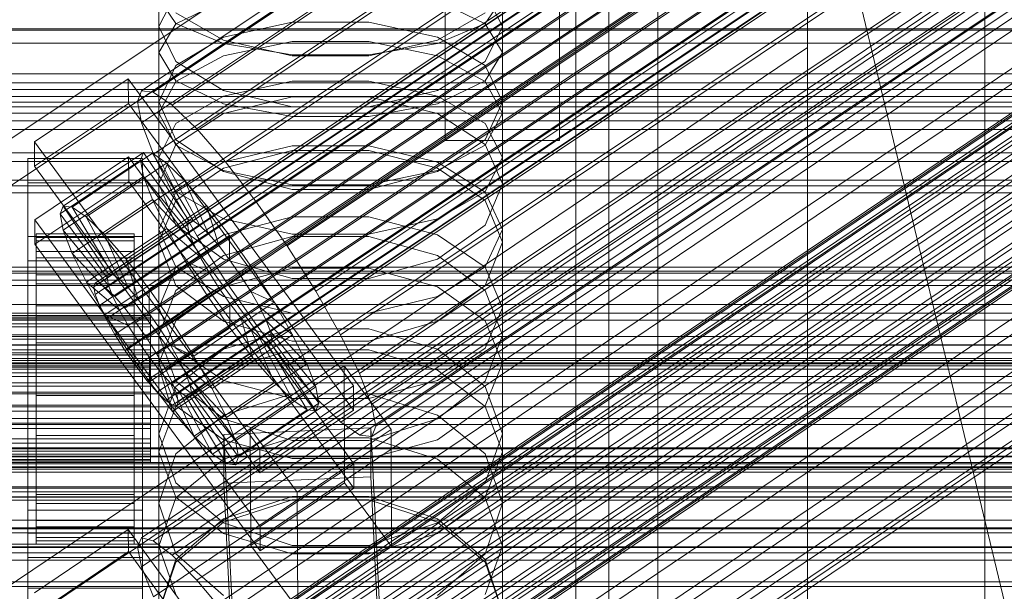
# Model space of a CAD drawing. Header units: millimetres. Extents: x -1970 to 61924, y -58230 to 6847.
# Tile 192 of 256: x 132 to 252, y -33995 to -33925. Entities that reach past the tile are written whole.
import ezdxf

# ---------------------------------------------------------------- set-up
doc = ezdxf.new("R2010")
doc.units = ezdxf.units.MM
for name, color, linetype, lineweight in [('COTAS_O', 1, 'Continuous', 0), ('frontal_briquetadora', 7, 'Continuous', 0), ('frontal_C01', 7, 'Continuous', 0), ('frontal_C02', 7, 'Continuous', 0), ('frontal_C03', 7, 'Continuous', 0), ('frontal_secador', 7, 'Continuous', 0)]:
    doc.layers.add(name, color=color, linetype=linetype, lineweight=lineweight)
doc.dimstyles.new('R19_100', dxfattribs={"dimtxt": 250, "dimasz": 150, "dimexe": 150, "dimexo": 80, "dimgap": 100, "dimtad": 1, "dimtih": 1, "dimtoh": 1, "dimdsep": 46, "dimcen": 0.09, "dimadec": 0, "dimazin": 0, "dimtfac": 1, "dimtdec": 4, "dimtofl": 0, "dimtmove": 0, "dimatfit": 3, "dimfxl": 1, "dimtolj": 1, "dimtzin": 0, "dimarcsym": 0})

# ---------------------------------------------------------------- blocks, each defined once
blk = doc.blocks.new('DIM_R26_46')
at = {"layer": 'COTAS_O'}
for p, q in [((-1725, -33700), (-1575, -33655)), ((1725, -33700), (1575, -33655)), ((-1725, -34400), (-1725, -33700)), ((-1725, -33700), (1725, -33700)), ((-1725, -33700), (-1575, -33745)), ((1725, -33700), (1575, -33745)), ((1725, -34400), (1725, -33700))]:
    blk.add_line(p, q, dxfattribs=at)
blk.add_text('3450 O', height=250, dxfattribs=at).set_placement((0, -33600))
blk = doc.blocks.new('DIM_R26_49')
at = {"layer": 'COTAS_O'}
for p, q in [((-650, -34200), (-500, -34155)), ((650, -34200), (500, -34155)), ((-650, -34900), (-650, -34200)), ((-650, -34200), (650, -34200)), ((-650, -34200), (-500, -34245)), ((650, -34200), (500, -34245)), ((650, -34900), (650, -34200))]:
    blk.add_line(p, q, dxfattribs=at)
blk.add_text('1300 O', height=250, dxfattribs=at).set_placement((0, -34100))

msp = doc.modelspace()

# ---------------------------------------------------------------- linework, layer by layer
at = {"layer": 'frontal_briquetadora'}
for p, q in [((210, -33820), (210, -34060)), ((210, -34260), (210, -33820)), ((210, -34680), (210, -33820)), ((210, -33820), (416.55, -34680)), ((210, -33853.384), (210, -34060)), ((210, -34060), (210, -33855.985)), ((210, -33858.384), (210, -34060)), ((184, -33860), (184, -33940)), ((198, -33940), (198, -33860)), ((210, -33860.559), (210, -34060)), ((210, -33862.488), (210, -34060)), ((210, -33864.153), (210, -34060)), ((210, -33865.538), (210, -34060)), ((210, -33866.629), (210, -34060)), ((210, -33867.416), (210, -34060)), ((210, -33867.891), (210, -34060)), ((210, -33868.05), (210, -34060)), ((149, -33929.238), (149, -33912.608)), ((191, -33929.238), (191, -33912.608)), ((149, -33936.682), (149, -33920.41)), ((191, -33936.682), (191, -33920.41)), ((200, -33920), (200, -34100)), ((204, -34100), (204, -33920)), ((151.08, -33922.018), (149, -33926.087)), ((151.08, -33925.697), (149, -33922.627)), ((151.08, -33925.751), (156.907, -33922.955)), ((183.093, -33922.955), (188.92, -33925.751)), ((191, -33926.087), (188.92, -33922.018)), ((191, -33922.627), (188.92, -33925.697)), ((200, -33922.563), (200, -33931.737)), ((200, -33932.038), (200, -33922.836)), ((200, -33932.339), (200, -33923.11)), ((156.906, -33927.741), (151.08, -33924.402)), ((188.92, -33924.402), (183.094, -33927.741)), ((149, -33929.238), (151.08, -33925.751)), ((149, -33942.099), (149, -33926.087)), ((149, -33926.087), (151.08, -33930.345)), ((156.907, -33928.158), (151.08, -33925.697)), ((165.326, -33925.528), (156.906, -33927.39)), ((174.674, -33925.528), (165.326, -33925.528)), ((183.094, -33927.39), (174.674, -33925.528)), ((188.92, -33925.697), (183.093, -33928.158)), ((188.92, -33925.751), (191, -33929.238)), ((188.92, -33930.345), (191, -33926.087)), ((191, -33942.099), (191, -33926.087)), ((156.906, -33927.39), (151.08, -33930.837)), ((165.326, -33929.647), (156.906, -33927.741)), ((183.094, -33927.741), (174.674, -33929.647)), ((188.92, -33930.837), (183.094, -33927.39)), ((165.327, -33927.928), (156.907, -33929.662)), ((165.327, -33929.524), (156.907, -33928.158)), ((174.673, -33927.928), (165.327, -33927.928)), ((183.093, -33929.662), (174.673, -33927.928)), ((183.093, -33928.158), (174.673, -33929.524)), ((149, -33929.238), (151.08, -33932.725)), ((156.907, -33929.662), (151.08, -33932.786)), ((174.674, -33929.647), (165.326, -33929.647)), ((174.673, -33929.524), (165.327, -33929.524)), ((188.92, -33932.786), (183.093, -33929.662)), ((188.92, -33932.725), (191, -33929.238)), ((151.08, -33930.837), (149, -33935.302)), ((151.08, -33930.345), (156.906, -33933.895)), ((183.094, -33933.895), (188.92, -33930.345)), ((191, -33935.302), (188.92, -33930.837)), ((200, -33931.737), (200, -33941.791)), ((200, -33942.119), (200, -33932.038)), ((200, -33942.448), (200, -33932.339)), ((151.08, -33932.786), (149, -33936.682)), ((151.08, -33932.725), (156.907, -33935.521)), ((156.907, -33934.597), (165.327, -33932.744)), ((165.327, -33932.744), (174.673, -33932.744)), ((174.673, -33932.744), (183.093, -33934.597)), ((183.093, -33935.521), (188.92, -33932.725)), ((191, -33936.682), (188.92, -33932.786)), ((151.08, -33937.935), (156.907, -33934.597)), ((156.906, -33933.895), (165.326, -33935.917)), ((156.906, -33936.726), (165.326, -33934.689)), ((165.326, -33934.689), (174.674, -33934.689)), ((174.674, -33935.917), (183.094, -33933.895)), ((174.674, -33934.689), (183.094, -33936.726)), ((183.093, -33934.597), (188.92, -33937.935)), ((151.08, -33939.949), (149, -33935.302)), ((149, -33950.89), (149, -33935.302)), ((156.907, -33935.521), (165.327, -33937.073)), ((165.326, -33935.917), (174.674, -33935.917)), ((174.673, -33937.073), (183.093, -33935.521)), ((191, -33935.302), (188.92, -33939.949)), ((191, -33950.89), (191, -33935.302)), ((149, -33936.682), (151.08, -33940.578)), ((151.08, -33940.485), (156.906, -33936.726)), ((165.327, -33937.073), (174.673, -33937.073)), ((183.094, -33936.726), (188.92, -33940.485)), ((188.92, -33940.578), (191, -33936.682)), ((149, -33942.099), (151.08, -33937.935)), ((188.92, -33937.935), (191, -33942.099)), ((149, -33945.334), (151.08, -33940.485)), ((156.906, -33943.808), (151.08, -33939.949)), ((151.08, -33940.578), (156.907, -33943.702)), ((156.907, -33942.681), (165.327, -33940.653)), ((165.327, -33940.653), (174.673, -33940.653)), ((174.673, -33940.653), (183.093, -33942.681)), ((183.093, -33943.702), (188.92, -33940.578)), ((188.92, -33939.949), (183.094, -33943.808)), ((184, -33940), (198, -33940)), ((188.92, -33940.485), (191, -33945.334)), ((151.08, -33946.262), (149, -33942.099)), ((165.326, -33941.254), (156.906, -33943.404)), ((174.674, -33941.254), (165.326, -33941.254)), ((183.094, -33943.404), (174.674, -33941.254)), ((191, -33942.099), (188.92, -33946.262)), ((200, -33941.791), (200, -33952.701)), ((200, -33953.056), (200, -33942.119)), ((151.08, -33946.334), (156.907, -33942.681)), ((156.906, -33943.404), (151.08, -33947.367)), ((183.093, -33942.681), (188.92, -33946.334)), ((188.92, -33947.366), (183.094, -33943.404)), ((200, -33953.411), (200, -33942.448)), ((165.326, -33946.001), (156.906, -33943.808)), ((156.907, -33943.702), (165.327, -33945.436)), ((174.673, -33945.436), (183.093, -33943.702)), ((183.094, -33943.808), (174.674, -33946.001)), ((151.08, -33950.361), (149, -33945.334)), ((149, -33960.462), (149, -33945.334)), ((165.327, -33945.436), (174.673, -33945.436)), ((191, -33945.334), (188.92, -33950.361)), ((191, -33960.462), (191, -33945.334)), ((149, -33950.89), (151.08, -33946.334)), ((156.907, -33949.6), (151.08, -33946.262)), ((174.674, -33946.001), (165.326, -33946.001)), ((188.92, -33946.262), (183.093, -33949.6)), ((188.92, -33946.334), (191, -33950.89)), ((151.08, -33947.367), (149, -33952.465)), ((191, -33952.465), (188.92, -33947.366)), ((165.327, -33949.368), (156.907, -33951.565)), ((174.673, -33949.368), (165.327, -33949.368)), ((183.093, -33951.565), (174.673, -33949.368)), ((156.906, -33954.52), (151.08, -33950.361)), ((165.327, -33951.453), (156.907, -33949.6)), ((183.093, -33949.6), (174.673, -33951.453)), ((188.92, -33950.361), (183.094, -33954.52)), ((149, -33950.89), (151.08, -33955.446)), ((156.907, -33951.565), (151.08, -33955.525)), ((165.326, -33951.768), (156.906, -33954.085)), ((156.906, -33954.085), (165.326, -33951.768)), ((174.674, -33951.768), (165.326, -33951.768)), ((174.673, -33951.453), (165.327, -33951.453)), ((183.094, -33954.085), (174.674, -33951.768)), ((174.674, -33951.768), (183.094, -33954.085)), ((188.92, -33955.525), (183.093, -33951.565)), ((188.92, -33955.446), (191, -33950.89)), ((149, -33967.266), (149, -33952.465)), ((149, -33952.465), (151.08, -33957.738)), ((188.92, -33957.738), (191, -33952.465)), ((191, -33967.266), (191, -33952.465)), ((200, -33952.701), (200, -33964.438)), ((200, -33964.818), (200, -33953.056)), ((156.906, -33954.085), (151.08, -33958.344)), ((151.08, -33958.344), (156.906, -33954.085)), ((188.92, -33958.344), (183.094, -33954.085)), ((183.094, -33954.085), (188.92, -33958.344)), ((200, -33965.199), (200, -33953.411)), ((151.08, -33955.525), (149, -33960.462)), ((151.08, -33955.446), (156.907, -33959.099)), ((165.326, -33956.878), (156.906, -33954.52)), ((183.094, -33954.52), (174.674, -33956.878)), ((183.093, -33959.099), (188.92, -33955.446)), ((191, -33960.462), (188.92, -33955.525)), ((156.907, -33957.922), (165.327, -33955.615)), ((165.327, -33955.615), (174.673, -33955.615)), ((174.673, -33955.615), (183.093, -33957.922)), ((151.08, -33957.738), (156.906, -33962.092)), ((151.08, -33962.081), (156.907, -33957.922)), ((174.674, -33956.878), (165.326, -33956.878)), ((183.093, -33957.922), (188.92, -33962.081)), ((183.094, -33962.092), (188.92, -33957.738)), ((151.08, -33958.344), (149, -33963.807)), ((156.907, -33959.099), (165.327, -33961.127)), ((174.673, -33961.127), (183.093, -33959.099)), ((191, -33963.807), (188.92, -33958.344)), ((149, -33960.462), (151.08, -33965.4)), ((165.327, -33961.127), (174.673, -33961.127)), ((188.92, -33965.4), (191, -33960.462)), ((149, -33967.266), (151.08, -33962.081)), ((156.906, -33962.092), (165.326, -33964.556)), ((174.674, -33964.556), (183.094, -33962.092)), ((188.92, -33962.081), (191, -33967.266)), ((151.08, -33969.438), (149, -33963.807)), ((149, -33978.088), (149, -33963.807)), ((156.906, -33965.539), (165.326, -33963.061)), ((165.326, -33963.061), (174.674, -33963.061)), ((174.674, -33963.061), (183.094, -33965.539)), ((191, -33963.807), (188.92, -33969.438)), ((191, -33978.088), (191, -33963.807)), ((165.326, -33964.556), (174.674, -33964.556)), ((200, -33964.438), (200, -33976.973)), ((200, -33977.377), (200, -33964.818)), ((151.08, -33965.4), (156.907, -33969.359)), ((151.08, -33970.084), (156.906, -33965.539)), ((156.907, -33968.093), (165.327, -33965.624)), ((165.327, -33965.624), (174.673, -33965.624)), ((174.673, -33965.624), (183.093, -33968.093)), ((183.093, -33969.359), (188.92, -33965.4)), ((183.094, -33965.539), (188.92, -33970.084)), ((200, -33977.782), (200, -33965.199)), ((151.08, -33972.452), (149, -33967.266)), ((191, -33967.266), (188.92, -33972.452)), ((151.08, -33972.541), (156.907, -33968.093)), ((183.093, -33968.093), (188.92, -33972.541)), ((156.906, -33974.075), (151.08, -33969.438)), ((156.907, -33969.359), (165.327, -33971.557)), ((174.673, -33971.557), (183.093, -33969.359)), ((188.92, -33969.438), (183.094, -33974.075)), ((149, -33975.899), (151.08, -33970.084)), ((165.326, -33971.009), (156.906, -33973.591)), ((174.674, -33971.009), (165.326, -33971.009)), ((183.094, -33973.591), (174.674, -33971.009)), ((188.92, -33970.084), (191, -33975.899)), ((165.327, -33971.557), (174.673, -33971.557)), ((149, -33978.088), (151.08, -33972.541)), ((156.907, -33976.61), (151.08, -33972.452)), ((188.92, -33972.452), (183.093, -33976.61)), ((188.92, -33972.541), (191, -33978.088)), ((156.906, -33973.591), (151.08, -33978.321)), ((165.326, -33976.695), (156.906, -33974.075)), ((183.094, -33974.075), (174.674, -33976.695)), ((188.92, -33978.321), (183.094, -33973.591)), ((151.08, -33981.875), (149, -33975.899)), ((149, -33989.624), (149, -33975.899)), ((191, -33975.899), (188.92, -33981.875)), ((191, -33989.624), (191, -33975.899)), ((165.327, -33976.379), (156.907, -33979.002)), ((165.327, -33978.918), (156.907, -33976.61)), ((174.674, -33976.695), (165.326, -33976.695)), ((174.673, -33976.379), (165.327, -33976.379)), ((183.093, -33979.002), (174.673, -33976.379)), ((183.093, -33976.61), (174.673, -33978.918)), ((200, -33976.973), (200, -33990.272)), ((149, -33978.088), (151.08, -33983.634)), ((151.08, -33978.321), (149, -33984.362)), ((188.92, -33983.634), (191, -33978.088)), ((191, -33984.362), (188.92, -33978.321)), ((200, -33990.7), (200, -33977.377)), ((200, -33991.128), (200, -33977.782)), ((156.907, -33979.002), (151.08, -33983.729)), ((174.673, -33978.918), (165.327, -33978.918)), ((188.92, -33983.729), (183.093, -33979.002)), ((156.906, -33986.783), (151.08, -33981.875)), ((188.92, -33981.875), (183.094, -33986.783)), ((151.08, -33983.729), (149, -33989.624)), ((149, -33997.699), (149, -33984.362)), ((149, -33984.362), (151.08, -33990.56)), ((151.08, -33983.634), (156.907, -33988.082)), ((165.326, -33983.539), (156.906, -33986.271)), ((156.907, -33986.673), (165.327, -33983.95)), ((174.674, -33983.539), (165.326, -33983.539)), ((165.327, -33983.95), (174.673, -33983.95)), ((174.673, -33983.95), (183.093, -33986.673)), ((183.094, -33986.271), (174.674, -33983.539)), ((183.093, -33988.082), (188.92, -33983.634)), ((191, -33989.624), (188.92, -33983.729)), ((188.92, -33990.56), (191, -33984.362)), ((191, -33997.699), (191, -33984.362)), ((156.906, -33986.271), (151.08, -33991.269)), ((151.08, -33991.58), (156.907, -33986.673)), ((165.326, -33989.552), (156.906, -33986.783)), ((183.094, -33986.783), (174.674, -33989.552)), ((183.093, -33986.673), (188.92, -33991.58)), ((188.92, -33991.269), (183.094, -33986.271)), ((156.907, -33988.082), (165.327, -33990.551)), ((174.673, -33990.551), (183.093, -33988.082)), ((149, -33989.624), (151.08, -33995.519)), ((174.674, -33989.552), (165.326, -33989.552)), ((188.92, -33995.519), (191, -33989.624)), ((200, -33990.272), (200, -34004.303)), ((151.08, -33991.269), (149, -33997.637)), ((149, -33997.699), (151.08, -33991.58)), ((151.08, -33990.56), (156.906, -33995.642)), ((165.327, -33990.551), (174.673, -33990.551)), ((183.094, -33995.642), (188.92, -33990.56)), ((191, -33997.637), (188.92, -33991.269)), ((188.92, -33991.58), (191, -33997.699)), ((200, -34004.753), (200, -33990.7)), ((200, -34005.203), (200, -33991.128))]:
    msp.add_line(p, q, dxfattribs=at)
at = {"layer": 'frontal_C01'}
for p, q in [((250, -35948.844), (250, -33373.251)), ((250, -33378.064), (250, -35953.656)), ((228.298, -33928.654), (228.298, -33666.04)), ((228.298, -33671.821), (228.298, -33934.434)), ((146.872, -33988.618), (331.181, -33864.284)), ((148.32, -33988.968), (332.629, -33864.633)), ((146.383, -33989.708), (330.692, -33865.373)), ((150.629, -33990.733), (334.938, -33866.398)), ((141.045, -34012.589), (354.844, -33868.36)), ((141.218, -34012.202), (355.017, -33867.974)), ((141.731, -34012.326), (355.53, -33868.098)), ((142.549, -34012.952), (356.348, -33868.723)), ((146.887, -33992.163), (331.197, -33867.828)), ((141.224, -34013.458), (355.022, -33869.23)), ((143.617, -34014.036), (357.415, -33869.808)), ((153.641, -33993.793), (337.95, -33869.458)), ((141.742, -34014.753), (355.541, -33870.524)), ((142.565, -34016.383), (356.363, -33872.155)), ((144.861, -34015.505), (358.659, -33871.277)), ((148.35, -33995.816), (332.659, -33871.481)), ((359.995, -33873.031), (146.196, -34017.26)), ((157.152, -33997.94), (341.461, -33873.605)), ((143.635, -34018.239), (357.434, -33874.011)), ((144.881, -34020.193), (358.68, -33875.965)), ((147.533, -34019.179), (361.332, -33874.951)), ((150.672, -34000.418), (334.981, -33876.083)), ((148.779, -34021.134), (362.578, -33876.905)), ((146.218, -34022.113), (360.017, -33877.884)), ((147.554, -34023.867), (361.352, -33879.639)), ((149.85, -34022.989), (363.648, -33878.761)), ((345.231, -33878.556), (160.922, -34002.891)), ((150.672, -34024.62), (364.471, -33880.391)), ((148.798, -34025.337), (362.596, -33881.108)), ((151.191, -34025.914), (364.989, -33881.686)), ((153.694, -34005.655), (338.003, -33881.32)), ((149.865, -34026.421), (363.664, -33882.193)), ((150.683, -34027.046), (364.482, -33882.818)), ((151.196, -34027.17), (364.995, -33882.942)), ((151.369, -34026.784), (365.168, -33882.556)), ((164.693, -34008.309), (349.002, -33883.974)), ((157.211, -34011.17), (341.52, -33886.835)), ((168.21, -34013.824), (352.519, -33889.49)), ((160.982, -34016.588), (345.291, -33892.253)), ((171.232, -34019.061), (355.541, -33894.727)), ((164.752, -34021.539), (349.061, -33897.204)), ((173.554, -34023.663), (357.863, -33899.328)), ((168.263, -34025.686), (352.572, -33901.351)), ((175.016, -34027.316), (359.326, -33902.981)), ((171.275, -34028.746), (355.584, -33904.411)), ((175.521, -34029.771), (359.83, -33905.436)), ((173.584, -34030.511), (357.893, -33906.176)), ((175.032, -34030.861), (359.341, -33906.526)), ((228.298, -33928.654), (130, -33994.965)), ((228.298, -34191.267), (228.298, -33928.654)), ((228.298, -33928.654), (228.298, -33934.434)), ((130, -34000.746), (228.298, -33934.434)), ((228.298, -33934.434), (228.298, -34197.047)), ((133.809, -33995.333), (145.277, -33987.597)), ((145.277, -33987.597), (145.289, -33990.293)), ((145.277, -33987.597), (172.809, -34025.451)), ((146.383, -33989.708), (146.872, -33988.618)), ((146.872, -33988.618), (148.32, -33988.968)), ((148.32, -33988.968), (150.629, -33990.733)), ((145.289, -33990.293), (133.821, -33998.029)), ((172.821, -34028.147), (145.289, -33990.293)), ((146.887, -33992.163), (146.383, -33989.708)), ((150.629, -33990.733), (153.641, -33993.793)), ((148.35, -33995.816), (146.887, -33992.163)), ((153.641, -33993.793), (157.152, -33997.94))]:
    msp.add_line(p, q, dxfattribs=at)
at = {"layer": 'frontal_C02'}
for p, q in [((250, -35767.183), (250, -32921.727)), ((250, -32926.497), (250, -35771.953)), ((146.872, -33933.95), (331.181, -33810.695)), ((148.32, -33934.108), (332.629, -33810.853)), ((146.383, -33935.233), (330.692, -33811.978)), ((150.629, -33935.695), (334.938, -33812.44)), ((141.218, -33957.459), (355.017, -33814.483)), ((141.731, -33957.515), (355.53, -33814.539)), ((146.887, -33937.869), (331.197, -33814.614)), ((141.045, -33957.913), (354.844, -33814.938)), ((141.224, -33958.847), (355.022, -33815.872)), ((142.549, -33958.077), (356.348, -33815.102)), ((153.641, -33938.604), (337.95, -33815.35)), ((143.617, -33959.108), (357.415, -33816.133)), ((141.742, -33960.197), (355.541, -33817.222)), ((144.861, -33960.537), (358.659, -33817.561)), ((142.565, -33961.871), (356.363, -33818.895)), ((359.995, -33819.291), (146.196, -33962.266)), ((148.35, -33941.678), (332.659, -33818.423)), ((157.152, -33942.637), (341.461, -33819.382)), ((143.635, -33963.754), (357.434, -33820.779)), ((147.533, -33964.178), (361.332, -33821.203)), ((144.881, -33965.719), (358.68, -33822.743)), ((148.779, -33966.143), (362.578, -33823.168)), ((150.672, -33946.401), (334.981, -33823.147)), ((345.231, -33824.263), (160.922, -33947.518)), ((146.218, -33967.631), (360.017, -33824.656)), ((149.85, -33968.027), (363.648, -33825.051)), ((147.554, -33969.361), (361.352, -33826.385)), ((150.672, -33969.7), (364.471, -33826.725)), ((148.798, -33970.789), (362.596, -33827.814)), ((149.865, -33971.82), (363.664, -33828.845)), ((151.191, -33971.05), (364.989, -33828.075)), ((151.369, -33971.984), (365.168, -33829.009)), ((153.694, -33951.717), (338.003, -33828.462)), ((150.683, -33972.383), (364.482, -33829.407)), ((151.196, -33972.439), (364.995, -33829.463)), ((164.693, -33952.915), (349.002, -33829.66)), ((157.211, -33957.262), (341.52, -33834.007)), ((168.21, -33958.46), (352.519, -33835.205)), ((160.982, -33962.659), (345.291, -33839.404)), ((171.232, -33963.775), (355.541, -33840.521)), ((164.752, -33967.54), (349.061, -33844.285)), ((173.554, -33968.499), (357.863, -33845.244)), ((168.263, -33971.572), (352.572, -33848.318)), ((175.016, -33972.308), (359.326, -33849.053)), ((171.275, -33974.481), (355.584, -33851.227)), ((175.521, -33974.944), (359.83, -33851.689)), ((173.584, -33976.069), (357.893, -33852.814)), ((175.032, -33976.227), (359.341, -33852.972)), ((228.298, -33874.707), (130, -33940.443)), ((228.298, -34165.201), (228.298, -33874.707)), ((130, -33946.173), (228.298, -33880.437)), ((228.298, -33880.437), (228.298, -34170.932)), ((133.809, -33940.162), (145.277, -33932.493)), ((145.277, -33932.493), (145.289, -33935.474)), ((145.277, -33932.493), (172.809, -33970.016)), ((146.383, -33935.233), (146.872, -33933.95)), ((146.872, -33933.95), (148.32, -33934.108)), ((148.32, -33934.108), (150.629, -33935.695)), ((145.289, -33935.474), (133.821, -33943.143)), ((172.821, -33972.996), (145.289, -33935.474)), ((146.887, -33937.869), (146.383, -33935.233)), ((150.629, -33935.695), (153.641, -33938.604)), ((148.35, -33941.678), (146.887, -33937.869)), ((153.641, -33938.604), (157.152, -33942.637)), ((133.821, -33943.143), (133.809, -33940.162)), ((161.341, -33977.685), (133.809, -33940.162)), ((133, -33945.185), (133, -33942.205)), ((133, -33942.205), (147, -33942.205)), ((133, -33988.023), (133, -33942.205)), ((133.847, -33949.7), (145.315, -33942.031)), ((137.313, -33948.041), (147.143, -33941.467)), ((138.396, -33948.159), (148.226, -33941.585)), ((145.315, -33942.031), (145.327, -33945.011)), ((145.315, -33942.031), (172.847, -33979.553)), ((147.143, -33941.467), (146.777, -33942.427)), ((147, -33942.205), (147, -33945.185)), ((147, -33942.205), (147, -33988.023)), ((148.226, -33941.585), (147.143, -33941.467)), ((147.143, -33941.467), (152.686, -33949.789)), ((149.953, -33942.773), (148.226, -33941.585)), ((148.226, -33941.585), (153.199, -33949.845)), ((150.672, -33946.401), (148.35, -33941.678)), ((133.821, -33943.143), (161.353, -33980.665)), ((136.948, -33949), (146.777, -33942.427)), ((140.123, -33949.346), (149.953, -33942.773)), ((146.777, -33942.427), (152.513, -33950.244)), ((146.777, -33942.427), (147.155, -33944.399)), ((152.207, -33944.949), (149.953, -33942.773)), ((149.953, -33942.773), (154.017, -33950.408)), ((157.152, -33942.637), (160.922, -33947.518)), ((137.325, -33950.972), (147.155, -33944.399)), ((147.155, -33944.399), (152.692, -33951.178)), ((147.155, -33944.399), (148.249, -33947.248)), ((147, -33945.185), (133, -33945.185)), ((133, -33945.185), (133, -33991.004)), ((145.327, -33945.011), (133.859, -33952.68)), ((142.377, -33951.522), (152.207, -33944.949)), ((172.859, -33982.534), (145.327, -33945.011)), ((147, -33991.004), (147, -33945.185)), ((154.833, -33947.965), (152.207, -33944.949)), ((152.207, -33944.949), (155.085, -33951.439)), ((153.694, -33951.717), (150.672, -33946.401)), ((136.948, -33949), (137.313, -33948.041)), ((142.856, -33956.363), (137.313, -33948.041)), ((137.313, -33948.041), (138.396, -33948.159)), ((143.369, -33956.419), (138.396, -33948.159)), ((138.396, -33948.159), (140.123, -33949.346)), ((138.419, -33953.822), (148.249, -33947.248)), ((145.003, -33954.539), (154.833, -33947.965)), ((148.249, -33947.248), (153.21, -33952.528)), ((148.249, -33947.248), (149.985, -33950.781)), ((157.653, -33951.616), (154.833, -33947.965)), ((154.833, -33947.965), (156.329, -33952.867)), ((160.922, -33947.518), (164.693, -33952.915)), ((142.683, -33956.818), (136.948, -33949)), ((137.325, -33950.972), (136.948, -33949)), ((144.188, -33956.981), (140.123, -33949.346)), ((140.123, -33949.346), (142.377, -33951.522)), ((133.859, -33952.68), (133.847, -33949.7)), ((161.379, -33987.222), (133.847, -33949.7)), ((152.513, -33950.244), (142.683, -33956.818)), ((152.686, -33949.789), (142.856, -33956.363)), ((153.199, -33949.845), (143.369, -33956.419)), ((154.017, -33950.408), (144.188, -33956.981)), ((152.513, -33950.244), (152.686, -33949.789)), ((152.692, -33951.178), (152.513, -33950.244)), ((152.686, -33949.789), (153.199, -33949.845)), ((153.199, -33949.845), (154.017, -33950.408)), ((154.017, -33950.408), (155.085, -33951.439)), ((133, -33954.723), (133, -33951.742)), ((133, -33951.742), (147, -33951.742)), ((133, -33997.561), (133, -33951.742)), ((134, -33961.426), (134, -33951.434)), ((134, -33951.434), (134, -33951.88)), ((134, -33951.434), (146, -33951.434)), ((134, -33952.282), (134, -33951.434)), ((134, -33961.637), (134, -33951.88)), ((134, -33951.88), (134, -33953.59)), ((134, -33951.88), (146, -33951.88)), ((142.862, -33957.752), (137.325, -33950.972)), ((138.419, -33953.822), (137.325, -33950.972)), ((140.156, -33957.355), (149.985, -33950.781)), ((145.255, -33958.012), (142.377, -33951.522)), ((142.377, -33951.522), (145.003, -33954.539)), ((152.692, -33951.178), (142.862, -33957.752)), ((155.085, -33951.439), (145.255, -33958.012)), ((146, -33951.88), (146, -33951.434)), ((146, -33951.434), (146, -33961.426)), ((146, -33951.434), (146, -33952.282)), ((146, -33953.59), (146, -33951.88)), ((146, -33951.88), (146, -33961.637)), ((147, -33951.742), (147, -33954.723)), ((147, -33951.742), (147, -33997.561)), ((157.653, -33951.616), (147.823, -33958.19)), ((149.985, -33950.781), (154.033, -33954.201)), ((149.985, -33950.781), (152.246, -33954.757)), ((153.21, -33952.528), (152.692, -33951.178)), ((157.211, -33957.262), (153.694, -33951.717)), ((155.085, -33951.439), (156.329, -33952.867)), ((157.665, -33954.597), (157.653, -33951.616)), ((160.474, -33955.654), (157.653, -33951.616)), ((133.859, -33952.68), (161.391, -33990.203)), ((134, -33961.828), (134, -33952.282)), ((134, -33952.282), (146, -33952.282)), ((134, -33954.366), (134, -33952.282)), ((153.21, -33952.528), (143.38, -33959.101)), ((146, -33952.282), (146, -33961.828)), ((146, -33952.282), (146, -33954.366)), ((156.329, -33952.867), (146.499, -33959.441)), ((154.033, -33954.201), (153.21, -33952.528)), ((156.329, -33952.867), (157.665, -33954.597)), ((164.693, -33952.915), (168.21, -33958.46)), ((134, -33962.447), (134, -33953.59)), ((134, -33953.59), (134, -33956.446)), ((134, -33953.59), (146, -33953.59)), ((143.38, -33959.101), (138.419, -33953.822)), ((140.156, -33957.355), (138.419, -33953.822)), ((154.033, -33954.201), (144.203, -33960.775)), ((146, -33956.446), (146, -33953.59)), ((146, -33953.59), (146, -33962.447)), ((155.103, -33956.085), (154.033, -33954.201)), ((147, -33954.723), (133, -33954.723)), ((133, -33954.723), (133, -34000.541)), ((134, -33962.815), (134, -33954.366)), ((134, -33954.366), (146, -33954.366)), ((134, -33957.543), (134, -33954.366)), ((142.416, -33961.331), (152.246, -33954.757)), ((146.499, -33959.441), (145.003, -33954.539)), ((145.003, -33954.539), (147.823, -33958.19)), ((146, -33954.366), (146, -33962.815)), ((146, -33954.366), (146, -33957.543)), ((147, -34000.541), (147, -33954.723)), ((147.835, -33961.171), (157.665, -33954.597)), ((152.246, -33954.757), (155.103, -33956.085)), ((152.246, -33954.757), (154.877, -33958.905)), ((157.665, -33954.597), (159.001, -33956.509)), ((134, -33963.8), (134, -33956.446)), ((134, -33956.446), (134, -33960.254)), ((134, -33956.446), (146, -33956.446)), ((142.856, -33956.363), (142.683, -33956.818)), ((143.369, -33956.419), (142.856, -33956.363)), ((144.188, -33956.981), (143.369, -33956.419)), ((155.103, -33956.085), (145.274, -33962.658)), ((146, -33960.254), (146, -33956.446)), ((146, -33956.446), (146, -33963.8)), ((159.001, -33956.509), (149.171, -33963.083)), ((150.644, -33962.227), (160.474, -33955.654)), ((156.35, -33958.05), (155.103, -33956.085)), ((160.474, -33955.654), (159.001, -33956.509)), ((159.001, -33956.509), (160.247, -33958.474)), ((163.105, -33959.802), (160.474, -33955.654)), ((134, -33964.32), (134, -33957.543)), ((134, -33957.543), (146, -33957.543)), ((134, -33961.598), (134, -33957.543)), ((144.203, -33960.775), (140.156, -33957.355)), ((142.416, -33961.331), (140.156, -33957.355)), ((141.045, -33957.913), (141.218, -33957.459)), ((141.224, -33958.847), (141.045, -33957.913)), ((141.218, -33957.459), (141.731, -33957.515)), ((141.731, -33957.515), (142.549, -33958.077)), ((142.683, -33956.818), (142.862, -33957.752)), ((142.862, -33957.752), (143.38, -33959.101)), ((145.255, -33958.012), (144.188, -33956.981)), ((146, -33957.543), (146, -33964.32)), ((146, -33957.543), (146, -33961.598)), ((160.982, -33962.659), (157.211, -33957.262)), ((141.742, -33960.197), (141.224, -33958.847)), ((142.549, -33958.077), (143.617, -33959.108)), ((143.38, -33959.101), (144.203, -33960.775)), ((143.617, -33959.108), (144.861, -33960.537)), ((145.047, -33965.479), (154.877, -33958.905)), ((146.499, -33959.441), (145.255, -33958.012)), ((156.35, -33958.05), (146.52, -33964.623)), ((147.823, -33958.19), (147.835, -33961.171)), ((147.823, -33958.19), (150.644, -33962.227)), ((160.247, -33958.474), (150.417, -33965.048)), ((154.877, -33958.905), (156.35, -33958.05)), ((154.877, -33958.905), (157.698, -33962.942)), ((157.686, -33959.962), (156.35, -33958.05)), ((163.105, -33959.802), (160.247, -33958.474)), ((160.247, -33958.474), (161.318, -33960.358)), ((168.21, -33958.46), (171.232, -33963.775)), ((134, -33965.604), (134, -33960.254)), ((134, -33960.254), (134, -33964.756)), ((134, -33960.254), (146, -33960.254)), ((142.565, -33961.871), (141.742, -33960.197)), ((146, -33964.756), (146, -33960.254)), ((146, -33960.254), (146, -33965.604)), ((147.835, -33961.171), (146.499, -33959.441)), ((157.686, -33959.962), (147.856, -33966.536)), ((153.275, -33966.375), (163.105, -33959.802)), ((157.698, -33962.942), (157.686, -33959.962)), ((159.022, -33961.691), (157.686, -33959.962)), ((165.365, -33963.778), (163.105, -33959.802)), ((-148, -33961.426), (148, -33961.426)), ((134, -33961.637), (134, -33961.426)), ((146, -33961.426), (134, -33961.426)), ((134, -33961.426), (134, -33961.828)), ((145.274, -33962.658), (142.416, -33961.331)), ((145.047, -33965.479), (142.416, -33961.331)), ((144.203, -33960.775), (145.274, -33962.658)), ((144.861, -33960.537), (146.196, -33962.266)), ((146, -33961.426), (146, -33961.637)), ((146, -33961.828), (146, -33961.426)), ((149.171, -33963.083), (147.835, -33961.171)), ((148, -33961.637), (148, -33961.426)), ((148, -33961.426), (148, -33961.828)), ((161.318, -33960.358), (151.488, -33966.931)), ((165.365, -33963.778), (161.318, -33960.358)), ((161.318, -33960.358), (162.14, -33962.031)), ((-148, -33961.637), (148, -33961.637)), ((-148, -33961.828), (148, -33961.828)), ((-148, -33962.447), (148, -33962.447)), ((134, -33966.241), (134, -33961.598)), ((134, -33961.598), (146, -33961.598)), ((134, -33966.255), (134, -33961.598)), ((134, -33962.447), (134, -33961.637)), ((146, -33961.637), (134, -33961.637)), ((146, -33961.828), (134, -33961.828)), ((134, -33961.828), (134, -33962.815)), ((134, -33963.8), (134, -33962.447)), ((146, -33962.447), (134, -33962.447)), ((143.635, -33963.754), (142.565, -33961.871)), ((145.274, -33962.658), (146.52, -33964.623)), ((146, -33961.598), (146, -33966.241)), ((146, -33961.598), (146, -33966.255)), ((146, -33961.637), (146, -33962.447)), ((146, -33962.815), (146, -33961.828)), ((146, -33962.447), (146, -33963.8)), ((146.196, -33962.266), (147.533, -33964.178)), ((148, -33962.447), (148, -33961.637)), ((148, -33961.828), (148, -33962.815)), ((148, -33963.8), (148, -33962.447)), ((149.171, -33963.083), (150.644, -33962.227)), ((159.022, -33961.691), (149.192, -33968.265)), ((150.644, -33962.227), (153.275, -33966.375)), ((162.14, -33962.031), (152.311, -33968.605)), ((160.518, -33966.594), (159.022, -33961.691)), ((160.266, -33963.12), (159.022, -33961.691)), ((164.752, -33967.54), (160.982, -33962.659)), ((167.102, -33967.311), (162.14, -33962.031)), ((162.14, -33962.031), (162.659, -33963.381)), ((-148, -33962.815), (148, -33962.815)), ((-148, -33963.8), (148, -33963.8)), ((146, -33962.815), (134, -33962.815)), ((134, -33962.815), (134, -33964.32)), ((134, -33965.604), (134, -33963.8)), ((146, -33963.8), (134, -33963.8)), ((144.881, -33965.719), (143.635, -33963.754)), ((146, -33964.32), (146, -33962.815)), ((146, -33963.8), (146, -33965.604)), ((147.868, -33969.516), (157.698, -33962.942)), ((148, -33962.815), (148, -33964.32)), ((148, -33965.604), (148, -33963.8)), ((150.417, -33965.048), (149.171, -33963.083)), ((160.266, -33963.12), (150.436, -33969.694)), ((162.659, -33963.381), (152.829, -33969.955)), ((155.535, -33970.351), (165.365, -33963.778)), ((157.698, -33962.942), (160.518, -33966.594)), ((163.144, -33969.61), (160.266, -33963.12)), ((161.333, -33964.151), (160.266, -33963.12)), ((168.196, -33970.16), (162.659, -33963.381)), ((162.659, -33963.381), (162.837, -33964.315)), ((167.102, -33967.311), (165.365, -33963.778)), ((171.232, -33963.775), (173.554, -33968.499)), ((-148, -33964.32), (148, -33964.32)), ((146, -33964.32), (134, -33964.32)), ((134, -33964.32), (134, -33966.241)), ((134, -33964.756), (134, -33967.736)), ((146, -33964.756), (134, -33964.756)), ((134, -33964.756), (134, -33969.643)), ((146.52, -33964.623), (145.047, -33965.479)), ((146, -33966.241), (146, -33964.32)), ((146, -33967.736), (146, -33964.756)), ((146, -33969.643), (146, -33964.756)), ((146.52, -33964.623), (147.856, -33966.536)), ((147.533, -33964.178), (148.779, -33966.143)), ((148, -33964.32), (148, -33966.241)), ((151.488, -33966.931), (150.417, -33965.048)), ((150.417, -33965.048), (153.275, -33966.375)), ((161.333, -33964.151), (151.503, -33970.725)), ((162.151, -33964.714), (152.321, -33971.287)), ((162.664, -33964.769), (152.835, -33971.343)), ((162.837, -33964.315), (153.008, -33970.889)), ((165.397, -33971.786), (161.333, -33964.151)), ((162.151, -33964.714), (161.333, -33964.151)), ((167.125, -33972.974), (162.151, -33964.714)), ((162.664, -33964.769), (162.151, -33964.714)), ((162.837, -33964.315), (162.664, -33964.769)), ((168.208, -33973.092), (162.664, -33964.769)), ((168.573, -33972.132), (162.837, -33964.315)), ((-148, -33965.604), (148, -33965.604)), ((-148, -33966.241), (148, -33966.241)), ((134, -33967.736), (134, -33965.604)), ((146, -33965.604), (134, -33965.604)), ((146, -33966.241), (134, -33966.241)), ((134, -33966.241), (134, -33968.446)), ((134, -33968.446), (134, -33966.255)), ((134, -33966.255), (146, -33966.255)), ((134, -33971.194), (134, -33966.255)), ((146.218, -33967.631), (144.881, -33965.719)), ((147.868, -33969.516), (145.047, -33965.479)), ((146, -33965.604), (146, -33967.736)), ((146, -33968.446), (146, -33966.241)), ((146, -33966.255), (146, -33968.446)), ((146, -33966.255), (146, -33971.194)), ((148, -33967.736), (148, -33965.604)), ((148, -33966.241), (148, -33968.446)), ((148.779, -33966.143), (149.85, -33968.027)), ((147.856, -33966.536), (147.868, -33969.516)), ((147.856, -33966.536), (149.192, -33968.265)), ((150.688, -33973.167), (160.518, -33966.594)), ((152.311, -33968.605), (151.488, -33966.931)), ((151.488, -33966.931), (155.535, -33970.351)), ((153.275, -33966.375), (155.535, -33970.351)), ((157.272, -33973.884), (167.102, -33967.311)), ((160.19, -33975.227), (171.658, -33967.558)), ((160.518, -33966.594), (163.144, -33969.61)), ((168.263, -33971.572), (164.752, -33967.54)), ((168.196, -33970.16), (167.102, -33967.311)), ((171.658, -33967.558), (171.715, -33981.864)), ((171.658, -33967.558), (177.394, -33975.375)), ((430, -33967.57), (-430, -33967.57)), ((148, -33967.736), (-148, -33967.736)), ((-148, -33968.446), (148, -33968.446)), ((134, -33967.736), (146, -33967.736)), ((134, -33970.051), (134, -33967.736)), ((146, -33968.446), (134, -33968.446)), ((134, -33968.446), (134, -33970.786)), ((146, -33967.736), (146, -33970.051)), ((146, -33970.786), (146, -33968.446)), ((147.554, -33969.361), (146.218, -33967.631)), ((148, -33970.051), (148, -33967.736)), ((148, -33968.446), (148, -33970.786)), ((149.192, -33968.265), (150.688, -33973.167)), ((149.192, -33968.265), (150.436, -33969.694)), ((149.85, -33968.027), (150.672, -33969.7)), ((152.829, -33969.955), (152.311, -33968.605)), ((152.311, -33968.605), (157.272, -33973.884)), ((173.554, -33968.499), (175.016, -33972.308)), ((134, -33970.051), (134, -33969.643)), ((134, -33969.643), (134, -33974.582)), ((134, -33969.643), (146, -33969.643)), ((146, -33974.582), (146, -33969.643)), ((146, -33969.643), (146, -33970.051)), ((148.798, -33970.789), (147.554, -33969.361)), ((150.688, -33973.167), (147.868, -33969.516)), ((150.436, -33969.694), (153.314, -33976.184)), ((150.436, -33969.694), (151.503, -33970.725)), ((150.672, -33969.7), (151.191, -33971.05)), ((153.008, -33970.889), (152.829, -33969.955)), ((152.829, -33969.955), (158.366, -33976.734)), ((153.314, -33976.184), (163.144, -33969.61)), ((163.144, -33969.61), (165.397, -33971.786)), ((-148, -33970.051), (148, -33970.051)), ((-148, -33970.786), (148, -33970.786)), ((134, -33972.391), (134, -33970.051)), ((146, -33970.051), (134, -33970.051)), ((134, -33970.786), (134, -33971.194)), ((146, -33970.786), (134, -33970.786)), ((134, -33970.786), (134, -33973.101)), ((146, -33970.051), (146, -33972.391)), ((146, -33971.194), (146, -33970.786)), ((146, -33973.101), (146, -33970.786)), ((148, -33972.391), (148, -33970.051)), ((148, -33970.786), (148, -33973.101)), ((149.865, -33971.82), (148.798, -33970.789)), ((151.191, -33971.05), (151.369, -33971.984)), ((151.503, -33970.725), (155.567, -33978.36)), ((151.503, -33970.725), (152.321, -33971.287)), ((152.835, -33971.343), (153.008, -33970.889)), ((153.008, -33970.889), (158.743, -33978.706)), ((155.535, -33970.351), (157.272, -33973.884)), ((158.366, -33976.734), (168.196, -33970.16)), ((172.809, -33970.016), (161.341, -33977.685)), ((168.573, -33972.132), (168.196, -33970.16)), ((172.821, -33972.996), (172.809, -33970.016)), ((134, -33971.194), (146, -33971.194)), ((134, -33976.081), (134, -33971.194)), ((146, -33971.194), (146, -33976.081)), ((150.683, -33972.383), (149.865, -33971.82)), ((151.369, -33971.984), (151.196, -33972.439)), ((152.321, -33971.287), (157.295, -33979.547)), ((152.321, -33971.287), (152.835, -33971.343)), ((152.835, -33971.343), (158.378, -33979.665)), ((155.567, -33978.36), (165.397, -33971.786)), ((158.743, -33978.706), (168.573, -33972.132)), ((165.397, -33971.786), (167.125, -33972.974)), ((168.208, -33973.092), (168.573, -33972.132)), ((171.275, -33974.481), (168.263, -33971.572)), ((175.016, -33972.308), (175.521, -33974.944)), ((430, -33972.57), (-430, -33972.57)), ((-148, -33972.391), (148, -33972.391)), ((-148, -33973.101), (148, -33973.101)), ((134, -33974.596), (134, -33972.391)), ((134, -33972.391), (134, -33974.582)), ((146, -33972.391), (134, -33972.391)), ((134, -33973.101), (134, -33976.081)), ((146, -33973.101), (134, -33973.101)), ((134, -33973.101), (134, -33975.233)), ((146, -33974.582), (146, -33972.391)), ((146, -33972.391), (146, -33974.596)), ((146, -33976.081), (146, -33973.101)), ((146, -33975.233), (146, -33973.101)), ((148, -33974.596), (148, -33972.391)), ((148, -33973.101), (148, -33975.233)), ((151.196, -33972.439), (150.683, -33972.383)), ((153.314, -33976.184), (150.688, -33973.167)), ((157.295, -33979.547), (167.125, -33972.974)), ((158.378, -33979.665), (168.208, -33973.092)), ((161.353, -33980.665), (172.821, -33972.996)), ((167.125, -33972.974), (168.208, -33973.092)), ((-148, -33974.596), (148, -33974.596)), ((134, -33974.582), (134, -33979.239)), ((134, -33974.582), (146, -33974.582)), ((134, -33976.517), (134, -33974.596)), ((134, -33974.596), (134, -33979.239)), ((146, -33974.596), (134, -33974.596)), ((146, -33979.239), (146, -33974.582)), ((146, -33979.239), (146, -33974.596)), ((146, -33974.596), (146, -33976.517)), ((148, -33976.517), (148, -33974.596)), ((157.272, -33973.884), (158.366, -33976.734)), ((173.584, -33976.069), (171.275, -33974.481)), ((-148, -33975.233), (148, -33975.233)), ((134, -33975.233), (134, -33980.583)), ((146, -33975.233), (134, -33975.233)), ((134, -33975.233), (134, -33977.037)), ((146, -33980.583), (146, -33975.233)), ((146, -33977.037), (146, -33975.233)), ((148, -33975.233), (148, -33977.037)), ((156.962, -33975.961), (174.943, -33975.168)), ((156.962, -33981.923), (156.962, -33975.961)), ((159.83, -34035.227), (156.962, -33975.961)), ((160.247, -33989.534), (160.19, -33975.227)), ((165.926, -33983.044), (160.19, -33975.227)), ((177.394, -33975.375), (165.926, -33983.044)), ((174.943, -33975.168), (174.943, -33981.13)), ((174.943, -33975.168), (177.811, -34034.434)), ((175.521, -33974.944), (175.032, -33976.227)), ((177.451, -33989.682), (177.394, -33975.375)), ((-148, -33976.517), (148, -33976.517)), ((-148, -33977.037), (148, -33977.037)), ((134, -33976.081), (146, -33976.081)), ((134, -33980.583), (134, -33976.081)), ((134, -33978.022), (134, -33976.517)), ((134, -33976.517), (134, -33983.294)), ((146, -33976.517), (134, -33976.517)), ((134, -33977.037), (134, -33984.391)), ((146, -33977.037), (134, -33977.037)), ((134, -33977.037), (134, -33978.39)), ((146, -33976.081), (146, -33980.583)), ((146, -33983.294), (146, -33976.517)), ((146, -33976.517), (146, -33978.022)), ((146, -33984.391), (146, -33977.037)), ((146, -33978.39), (146, -33977.037)), ((148, -33978.022), (148, -33976.517)), ((148, -33977.037), (148, -33978.39)), ((155.567, -33978.36), (153.314, -33976.184)), ((158.366, -33976.734), (158.743, -33978.706)), ((175.032, -33976.227), (173.584, -33976.069)), ((-148, -33978.022), (148, -33978.022)), ((-148, -33978.39), (148, -33978.39)), ((134, -33979.009), (134, -33978.022)), ((134, -33978.022), (134, -33986.471)), ((146, -33978.022), (134, -33978.022)), ((134, -33978.39), (134, -33987.247)), ((146, -33978.39), (134, -33978.39)), ((134, -33978.39), (134, -33979.2)), ((146, -33986.471), (146, -33978.022)), ((146, -33978.022), (146, -33979.009)), ((146, -33987.247), (146, -33978.39)), ((146, -33979.2), (146, -33978.39)), ((148, -33979.009), (148, -33978.022)), ((148, -33978.39), (148, -33979.2)), ((157.295, -33979.547), (155.567, -33978.36)), ((161.341, -33977.685), (161.353, -33980.665)), ((-148, -33979.009), (148, -33979.009)), ((-148, -33979.2), (148, -33979.2)), ((-148, -33979.411), (148, -33979.411)), ((134, -33979.411), (134, -33979.009)), ((134, -33979.009), (134, -33988.555)), ((146, -33979.009), (134, -33979.009)), ((134, -33979.2), (134, -33988.957)), ((146, -33979.2), (134, -33979.2)), ((134, -33979.2), (134, -33979.411)), ((134, -33979.239), (134, -33983.294)), ((134, -33979.239), (146, -33979.239)), ((134, -33979.411), (134, -33989.403)), ((146, -33979.411), (134, -33979.411)), ((146, -33988.555), (146, -33979.009)), ((146, -33979.009), (146, -33979.411)), ((146, -33988.957), (146, -33979.2)), ((146, -33979.411), (146, -33979.2)), ((146, -33983.294), (146, -33979.239)), ((146, -33989.403), (146, -33979.411)), ((148, -33979.411), (148, -33979.009)), ((148, -33979.2), (148, -33979.411)), ((158.378, -33979.665), (157.295, -33979.547)), ((158.743, -33978.706), (158.378, -33979.665)), ((172.847, -33979.553), (161.379, -33987.222)), ((172.859, -33982.534), (172.847, -33979.553)), ((134, -33980.583), (146, -33980.583)), ((134, -33984.391), (134, -33980.583)), ((146, -33980.583), (146, -33984.391)), ((174.943, -33981.13), (156.962, -33981.923)), ((159.83, -34041.189), (156.962, -33981.923)), ((171.715, -33981.864), (160.247, -33989.534)), ((177.451, -33989.682), (171.715, -33981.864)), ((177.811, -34040.396), (174.943, -33981.13)), ((161.391, -33990.203), (172.859, -33982.534)), ((165.926, -33983.044), (165.983, -33997.351)), ((134, -33983.294), (134, -33986.471)), ((134, -33983.294), (146, -33983.294)), ((134, -33984.391), (146, -33984.391)), ((134, -33987.247), (134, -33984.391)), ((146, -33986.471), (146, -33983.294)), ((146, -33984.391), (146, -33987.247)), ((133, -33999.526), (133, -33985.22)), ((133, -33985.22), (147, -33985.22)), ((133, -33994.765), (133, -33985.22)), ((147, -33985.22), (147, -33999.526)), ((147, -33985.22), (147, -33994.765)), ((134, -33986.471), (134, -33988.555)), ((134, -33986.471), (146, -33986.471)), ((146, -33988.555), (146, -33986.471)), ((134, -33987.247), (146, -33987.247)), ((134, -33988.957), (134, -33987.247)), ((146, -33987.247), (146, -33988.957)), ((161.379, -33987.222), (161.391, -33990.203)), ((147, -33988.023), (133, -33988.023)), ((133, -33988.023), (133, -33991.004)), ((134, -33988.555), (134, -33989.403)), ((134, -33988.555), (146, -33988.555)), ((134, -33988.957), (146, -33988.957)), ((134, -33989.403), (134, -33988.957)), ((146, -33989.403), (146, -33988.555)), ((146, -33988.957), (146, -33989.403)), ((147, -33991.004), (147, -33988.023)), ((131, -33989.393), (149, -33989.393)), ((134, -33989.403), (146, -33989.403)), ((149, -33989.393), (149, -33995.354)), ((149, -33989.393), (149, -34034.829)), ((160.247, -33989.534), (165.983, -33997.351)), ((165.983, -33997.351), (177.451, -33989.682)), ((133, -33991.004), (147, -33991.004)), ((147, -33994.765), (133, -33994.765)), ((133, -33994.765), (133, -34009.072)), ((147, -34009.072), (147, -33994.765))]:
    msp.add_line(p, q, dxfattribs=at)
at = {"layer": 'frontal_C03'}
for p, q in [((-1500, -33926.351), (1500, -33926.351)), ((-1250, -33926.526), (1250, -33926.526)), ((-1250, -33928.123), (1250, -33928.123)), ((-1250, -33931.843), (1250, -33931.843)), ((-1250, -33932.972), (1250, -33932.972)), ((1250, -33933.77), (-1250, -33933.77)), ((1250, -33934.652), (-1250, -33934.652)), ((-1250, -33935.31), (1250, -33935.31)), ((-1250, -33935.894), (1250, -33935.894)), ((-1250, -33936.692), (1250, -33936.692)), ((1250, -33937.613), (-1250, -33937.613)), ((-1250, -33938.67), (1250, -33938.67)), ((1250, -33941.522), (-1250, -33941.522)), ((1250, -33942.579), (-1250, -33942.579)), ((1250, -33944.887), (-1250, -33944.887)), ((1250, -33945.54), (-1250, -33945.54)), ((1250, -33946.422), (-1250, -33946.422)), ((-1500, -33955.526), (1500, -33955.526)), ((1250, -33956.228), (-1250, -33956.228)), ((1250, -33957.109), (-1250, -33957.109)), ((1250, -33957.763), (-1250, -33957.763)), ((1250, -33960.07), (-1250, -33960.07)), ((-1250, -33961.128), (1250, -33961.128)), ((1250, -33963.98), (-1250, -33963.98)), ((1250, -33965.037), (-1250, -33965.037)), ((1500, -33966.934), (-1500, -33966.934)), ((1500, -33967.219), (-1500, -33967.219)), ((1250, -33967.345), (-1250, -33967.345)), ((1250, -33967.998), (-1250, -33967.998)), ((1250, -33968.879), (-1250, -33968.879)), ((-1500, -33978.628), (1500, -33978.628)), ((1250, -33978.686), (-1250, -33978.686)), ((1250, -33979.567), (-1250, -33979.567)), ((1250, -33980.221), (-1250, -33980.221)), ((1250, -33982.528), (-1250, -33982.528)), ((-1250, -33983.585), (1250, -33983.585)), ((1250, -33986.437), (-1250, -33986.437)), ((1250, -33987.495), (-1250, -33987.495)), ((1250, -33989.802), (-1250, -33989.802)), ((1250, -33990.456), (-1250, -33990.456)), ((1250, -33991.337), (-1250, -33991.337))]:
    msp.add_line(p, q, dxfattribs=at)
at = {"layer": 'frontal_secador'}
for p, q in [((-1250, -33956), (1250, -33956)), ((-1250, -33962), (1250, -33962)), ((-1250, -33965), (1250, -33965)), ((1250, -33966), (-1250, -33966)), ((-1250, -33966.659), (1250, -33966.659)), ((1250, -33969.659), (-1250, -33969.659)), ((-1250, -33971), (1250, -33971)), ((1250, -33974), (-1250, -33974)), ((-1250, -33974.728), (1250, -33974.728)), ((-1250, -33977.588), (1250, -33977.588)), ((1250, -33977.611), (-1250, -33977.611)), ((1250, -33977.728), (-1250, -33977.728)), ((-1250, -33979.387), (1250, -33979.387)), ((1250, -33979.918), (-1250, -33979.918)), ((-1250, -33980), (1250, -33980)), ((1250, -33980.588), (-1250, -33980.588)), ((1250, -33982.387), (-1250, -33982.387)), ((1250, -33983), (-1250, -33983)), ((-1250, -33983.65), (1250, -33983.65)), ((1250, -33984), (-1250, -33984)), ((1250, -33987.382), (-1250, -33987.382)), ((-1250, -33988), (1250, -33988)), ((1250, -33989.689), (-1250, -33989.689)), ((1250, -33994), (-1250, -33994)), ((1250, -33994.545), (-1250, -33994.545))]:
    msp.add_line(p, q, dxfattribs=at)

# ---------------------------------------------------------------- dimensions: what is measured, and where the dimension line sits
at = {"layer": 'COTAS_O'}
for p1, p2, picture, middle in [((-1725, -34400), (1725, -34400), 'DIM_R26_46', (0, -33700)), ((-650, -34900), (650, -34900), 'DIM_R26_49', (0, -34200))]:
    dim = msp.add_aligned_dim(p1=p1, p2=p2, distance=700, text='<> O', dimstyle='R19_100', dxfattribs=at)
    dim.commit()
    dim.dimension.update_dxf_attribs({"geometry": picture, "text_midpoint": middle})

doc.saveas('drawing.dxf')
